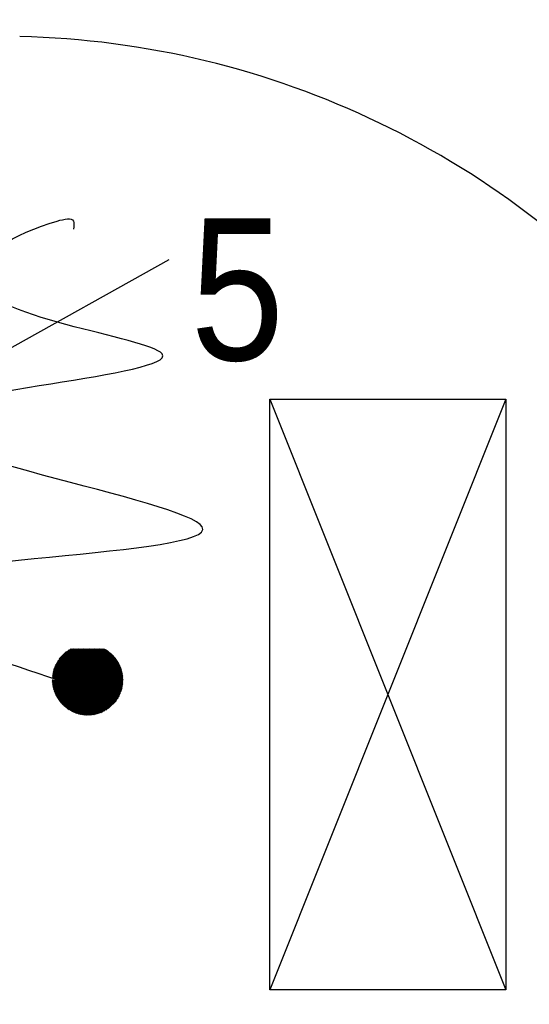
# Model space of a CAD drawing. Header units: millimetres. Extents: x -165365 to -33565, y 7406 to 103342.
# Tile 119 of 256: x -103572 to -103140, y 31089 to 31923. Entities that reach past the tile are written whole.
import ezdxf

# ---------------------------------------------------------------- set-up
doc = ezdxf.new("R2010")
doc.units = ezdxf.units.MM
doc.header["$MEASUREMENT"] = 0
doc.linetypes.add('ACAD_ISO03W100', pattern=[150, 60, -90])
for name, color, linetype in [('ELEK CIENKIE', 80, 'Continuous'), ('ELEK GNIAZDA', 234, 'Continuous'), ('ELEK ODGROMÓWKA', 214, 'Continuous'), ('ELEK OPIS', 140, 'Continuous')]:
    doc.layers.add(name, color=color, linetype=linetype)
doc.styles.add('Arial', font='arial.ttf')

# ---------------------------------------------------------------- blocks, each defined once
blk = doc.blocks.new('wypust 5-przewodowy')
at = {"layer": 'ELEK GNIAZDA'}
h = blk.add_hatch(dxfattribs=at)
h.set_pattern_fill('ANSI31', color=256, scale=0.40095, angle=360, style=0)
h.set_pattern_definition([(45, (50826.497237, 127255.50113), (-0.03543930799, 0.03543930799), [])])
edge = h.paths.add_edge_path()
edge.add_line((3.997, 2.63), (1.136, 2.63))
edge.add_arc((2.566, 0), 2.994, 118.54603, 177.30281)
edge.add_spline(control_points=[(-0.424, 0.141), (-0.283, 0.094), (-0.141, 0.047), (0, 0)], knot_values=[0, 0, 0, 0, 0.181487, 0.181487, 0.181487, 0.181487], weights=[1, 1, 1, 1], degree=3, periodic=0)
edge.add_line((0, 0), (-0.427, 0))
edge.add_arc((2.566, 0), 2.994, 180, 0)
edge.add_arc((2.566, 0), 2.994, 0, 61.45397)
blk.add_line((-4.778, 27.627), (9.472, 35.598), dxfattribs=at)
blk.add_spline([(0, 0), (-16.027, 7.498), (12.276, 12.951), (-12.276, 22.154), (8.866, 27.607), (-6.82, 34.083), (0, 38.854), (1.364, 38.854), (1.364, 38.172)], degree=3, dxfattribs=at)
at = {"layer": 'ELEK GNIAZDA', "style": 'Arial', "width": 0.85}
blk.add_text('5', height=12, dxfattribs=at).set_placement((11.279, 27.07, 5562.842))

msp = doc.modelspace()

# ---------------------------------------------------------------- linework, layer by layer
at = {"layer": 'ELEK CIENKIE', "color": 232, "linetype": 'ACAD_ISO03W100', "ltscale": 3}
msp.add_circle((-102512.5, 28196.39876), 7540, dxfattribs=at)
at = {"layer": 'ELEK ODGROMÓWKA'}
for p, q in [((-103359.85923, 31601.53329), (-103159.85923, 31101.53329)), ((-103159.85923, 31601.53329), (-103359.85923, 31101.53329))]:
    msp.add_line(p, q, dxfattribs=at)
msp.add_lwpolyline([(-103359.85923, 31601.53329), (-103159.85923, 31601.53329), (-103159.85923, 31101.53329), (-103359.85923, 31101.53329)], close=True, dxfattribs=at)
at = {"layer": 'ELEK OPIS'}
msp.add_arc((-103588.66944, 31167.6049), 741.28088, 39.890002, 88.67746964, dxfattribs=at)

# ---------------------------------------------------------------- block references
at = {"layer": 'ELEK GNIAZDA', "xscale": 10, "yscale": 10, "zscale": 10}
msp.add_blockref('wypust 5-przewodowy', (-103539.69903, 31363.91909), dxfattribs=at)

doc.saveas('drawing.dxf')
